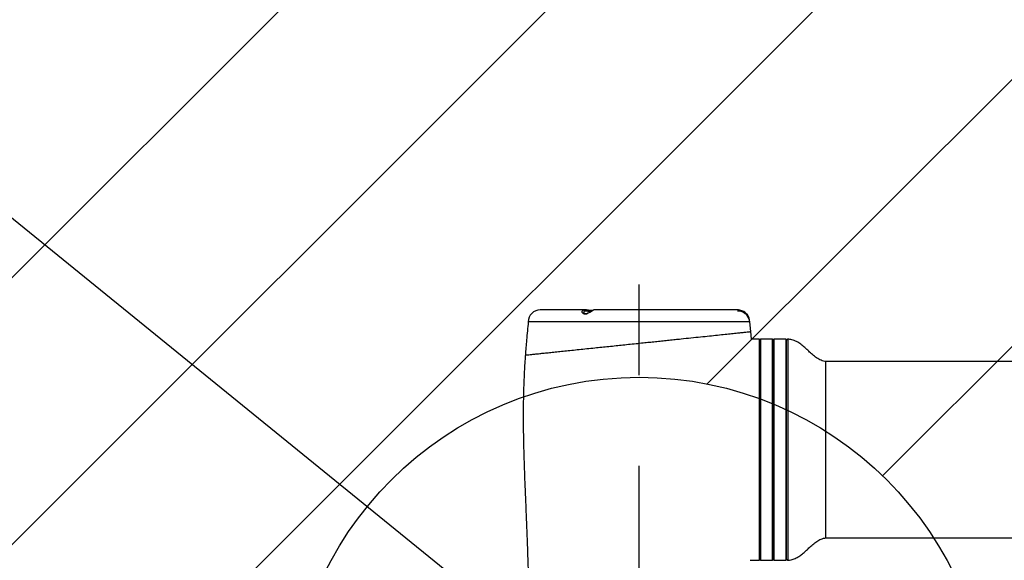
# Model space of a CAD drawing. Header units: millimetres. Extents: x 56 to 196, y 17 to 273.
# Tile 8 of 27: x 102 to 130, y 72 to 87. Entities that reach past the tile are written whole.
import ezdxf

# ---------------------------------------------------------------- set-up
doc = ezdxf.new("R2010")
doc.units = ezdxf.units.MM
doc.linetypes.add('CENTERX2', pattern=[20.32, 12.7, -2.54, 2.54, -2.54])
doc.layers.add('SLD-0', color=179, linetype='Continuous', lineweight=25)
for name, color, linetype in [('细实线_GB', 7, 'Continuous'), ('细点划线', 7, 'CENTERX2'), ('细线层', 5, 'Continuous')]:
    doc.layers.add(name, color=color, linetype=linetype)
doc.styles.add('SLDTEXTSTYLE1', font='GOTHIC.TTF', dxfattribs={"width": 0.913})
doc.dimstyles.new('SLDDIMSTYLE2', dxfattribs={"dimtxt": 2.333333, "dimasz": 3.5, "dimexe": 0, "dimexo": 0.0625, "dimgap": 0.583333, "dimtad": 0, "dimtih": 1, "dimtoh": 1, "dimlfac": 30, "dimrnd": 1e-09, "dimzin": 12, "dimdsep": 46, "dimtxsty": 'SLDTEXTSTYLE1', "dimsah": 1, "dimcen": 0, "dimadec": 0, "dimazin": 3, "dimtfac": 1, "dimtofl": 0, "dimtmove": 0, "dimatfit": 3, "dimfxl": 0, "dimfrac": 2, "dimtolj": 1, "dimtzin": 12, "dimarcsym": 0})

# ---------------------------------------------------------------- blocks, each defined once
blk = doc.blocks.new('_D_4')
at = {"layer": '细实线_GB'}
for p, q in [((76.504, 102.03), (60.271, 102.03)), ((80.454, 98.822), (76.504, 102.03)), ((119.625, 67.01), (80.454, 98.822))]:
    blk.add_line(p, q, dxfattribs=at)
blk.add_solid([(80.454, 98.822), (78.869, 100.572), (78.416, 100.014)], dxfattribs=at)
at = {"layer": '细实线_GB', "attachment_point": 1, "style": 'SLDTEXTSTYLE1'}
for s, insert, char_height in [('S', (60.271, 105.011), 2.333), ('R1513.85', (61.82, 105.011), 2.3333)]:
    blk.add_mtext(s, dxfattribs=dict(at, insert=insert, char_height=char_height))

msp = doc.modelspace()

# ---------------------------------------------------------------- hatches: boundary and pattern name
at = {"layer": '细线层'}
h = msp.add_hatch(dxfattribs=at)
h.set_pattern_fill('ANSI31', color=256, scale=1.6667, style=0)
edge = h.paths.add_edge_path(flags=0)
edge.add_arc((119.62469, 67.00972), 50.46178, 0, 360)
edge = h.paths.add_edge_path(flags=0)
edge.add_arc((119.62469, 67.00972), 9.80859, 0, 360)

# ---------------------------------------------------------------- linework, layer by layer
at = {"layer": 'SLD-0'}
for p, q in [((118.11595, 78.70631), (116.85802, 78.70631)), ((118.03418, 78.6696), (118.05164, 78.69226)), ((118.03535, 78.63542), (118.03418, 78.6696)), ((118.05764, 78.60239), (118.03535, 78.63542)), ((118.05164, 78.69226), (118.08761, 78.70472)), ((118.08666, 78.58609), (118.05764, 78.60239)), ((118.1195, 78.58279), (118.08666, 78.58609)), ((118.08761, 78.70472), (118.11911, 78.70548)), ((118.1563, 78.59092), (118.1195, 78.58279)), ((118.20484, 78.61285), (118.1563, 78.59092)), ((118.26426, 78.64752), (118.20484, 78.61285)), ((118.31728, 78.67951), (118.26426, 78.64752)), ((118.3487, 78.69664), (118.31728, 78.67951)), ((118.3696, 78.70546), (118.3487, 78.69664)), ((118.37151, 78.70519), (118.3696, 78.70546)), ((122.38746, 78.70631), (118.37026, 78.70631)), ((118.37233, 78.70507), (118.37151, 78.70519)), ((122.61826, 78.58583), (122.61343, 78.58921)), ((122.72469, 78.37298), (116.52469, 78.37298)), ((122.75141, 78.09869), (122.72469, 78.37298)), ((122.77192, 77.88821), (122.75141, 78.09869)), ((122.99136, 77.88965), (122.77083, 77.88965)), ((122.99136, 77.88965), (122.99136, 71.68965)), ((123.35802, 77.88965), (123.02469, 77.88965)), ((123.02469, 77.88965), (123.02469, 71.68965)), ((123.35802, 71.68965), (123.35802, 77.88965)), ((123.39136, 77.85631), (123.39136, 71.72298)), ((123.39905, 77.83965), (123.39136, 77.83965)), ((123.74739, 77.88965), (123.39905, 77.88965)), ((123.39905, 77.88965), (123.39905, 74.76291)), ((123.74739, 74.76291), (123.74739, 77.88965)), ((123.75802, 77.83965), (123.74739, 77.83965)), ((123.75802, 71.72398), (123.75802, 77.85532)), ((123.79336, 77.88859), (123.79336, 71.6907)), ((131.83025, 77.25631), (124.85802, 77.25631)), ((124.85802, 72.32298), (124.85802, 77.25631)), ((123.39905, 74.76291), (123.39905, 71.68965)), ((123.74739, 71.68965), (123.74739, 74.76291)), ((124.85802, 72.32298), (143.59136, 72.32298)), ((122.74, 71.68965), (122.99136, 71.68965)), ((123.02469, 71.68965), (123.35802, 71.68965)), ((123.39136, 71.73965), (123.39905, 71.73965)), ((123.39905, 71.68965), (123.74739, 71.68965)), ((123.74739, 71.73965), (123.75802, 71.73965))]:
    msp.add_line(p, q, dxfattribs=at)
for centre, radius, start, end in [((116.85802, 78.37298), 0.33333, 90, 180.000053), ((122.39136, 78.37298), 0.33333, 359.999947, 39.237081), ((122.39136, 78.34305), 0.33333, 0, 38.941137), ((123.02469, 77.85631), 0.03333, 90.000156, 180), ((123.35802, 77.85631), 0.03333, 0, 89.999849), ((123.79136, 77.85532), 0.03333, 86.557878, 180), ((123.02469, 71.72298), 0.03333, 180, 269.999844), ((123.35802, 71.72298), 0.03333, 270.000151, 0), ((123.79136, 71.72398), 0.03333, 180, 273.442122)]:
    msp.add_arc(centre, radius, start, end, dxfattribs=at)
for points, knots in [([(118.11312, 78.67155), (118.11295, 78.67152), (118.10228, 78.66967), (118.09339, 78.66577), (118.07986, 78.65402), (118.07319, 78.6438), (118.07541, 78.63153), (118.07577, 78.62953)], [0, 0, 0, 0, 0.00633329, 0.40446675, 0.41322173, 0.9040735, 1, 1, 1, 1]), ([(118.37145, 78.70613), (118.37088, 78.70611), (118.36827, 78.70601), (118.36408, 78.70501), (118.35609, 78.70271), (118.34385, 78.69741), (118.32111, 78.68596), (118.29183, 78.66952), (118.25738, 78.6495), (118.22115, 78.62881), (118.18654, 78.61122), (118.15675, 78.59957), (118.13128, 78.59419), (118.11103, 78.59534), (118.09558, 78.60151), (118.08247, 78.61205), (118.07516, 78.62504), (118.07516, 78.62814), (118.07516, 78.62945)], [0, 0, 0, 0, 0.00473346, 0.02163321, 0.05344787, 0.12739957, 0.20963256, 0.29519837, 0.38206182, 0.47288606, 0.55016229, 0.61197421, 0.66371582, 0.7163854, 0.7732044, 0.84348756, 0.93381449, 1, 1, 1, 1]), ([(118.26847, 78.65596), (118.25441, 78.65705), (118.22665, 78.6592), (118.1835, 78.66764), (118.14385, 78.67385), (118.12332, 78.67231), (118.11312, 78.67155)], [0, 0, 0, 0, 0.266253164, 0.525512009, 0.764121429, 1, 1, 1, 1]), ([(118.33692, 78.69366), (118.33012, 78.69235), (118.3164, 78.68971), (118.28568, 78.68863), (118.25015, 78.69109), (118.21113, 78.69626), (118.17043, 78.70197), (118.13851, 78.70623), (118.12231, 78.70576), (118.11857, 78.70565)], [0, 0, 0, 0, 0.147809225, 0.298565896, 0.450337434, 0.602386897, 0.767735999, 0.946315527, 1, 1, 1, 1]), ([(118.13357, 78.70543), (118.13288, 78.70552), (118.12731, 78.70621), (118.12309, 78.70573), (118.1194, 78.70531)], [0, 0, 0, 0, 0.12406257, 1, 1, 1, 1]), ([(122.61826, 78.58583), (122.60672, 78.59555), (122.5837, 78.61495), (122.53651, 78.64276), (122.48255, 78.6639), (122.42785, 78.67574), (122.39578, 78.67558), (122.38178, 78.67551)], [0, 0, 0, 0, 0.210126, 0.41937313, 0.62893947, 0.83810091, 1, 1, 1, 1]), ([(122.64949, 78.58381), (122.6494, 78.58392), (122.64918, 78.58421), (122.63275, 78.6028), (122.60959, 78.62411), (122.57544, 78.64963), (122.53614, 78.67344), (122.47543, 78.69604), (122.42169, 78.70632), (122.39233, 78.70559), (122.38182, 78.70533)], [0, 0, 0, 0, 0.07221025, 0.19234497, 0.36660493, 0.40743224, 0.5913147, 0.75017372, 0.91055879, 1, 1, 1, 1]), ([(122.65062, 78.55257), (122.65016, 78.5531), (122.64922, 78.5542), (122.64008, 78.56481), (122.62693, 78.57748), (122.61826, 78.58583)], [0, 0, 0, 0, 0.24257116, 0.50048097, 1, 1, 1, 1]), ([(122.64971, 78.58357), (122.6497, 78.58358), (122.64962, 78.58367), (122.64844, 78.58511), (122.64586, 78.58795), (122.64509, 78.5888)], [0, 0, 0, 0, 0.12611429, 0.73944365, 1, 1, 1, 1]), ([(116.52469, 78.37298), (116.50723, 78.20341), (116.47529, 77.89322), (116.45199, 77.58227), (116.44142, 77.44131)], [0, 0, 0, 0, 0.546668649, 1, 1, 1, 1]), ([(122.65062, 78.55257), (122.65, 78.55325), (122.64872, 78.55466), (122.64319, 78.56153), (122.63633, 78.56804), (122.63439, 78.56988)], [0, 0, 0, 0, 0.40072741, 0.83082208, 1, 1, 1, 1]), ([(116.44098, 77.44134), (116.44385, 77.44164), (116.44962, 77.44225), (116.49662, 77.44714), (116.57156, 77.45495), (116.66913, 77.46511), (116.78179, 77.47685), (116.90262, 77.48943), (117.04011, 77.50375), (117.19378, 77.51976), (117.36119, 77.5372), (117.54336, 77.55618), (117.73756, 77.5764), (117.94477, 77.59799), (118.16169, 77.62058), (118.37352, 77.64265), (118.57854, 77.66401), (118.77624, 77.6846), (118.97452, 77.70525), (119.17602, 77.72625), (119.38086, 77.74758), (119.58536, 77.76888), (119.77651, 77.78879), (119.95433, 77.80732), (120.1257, 77.82517), (120.29811, 77.84313), (120.46845, 77.86087), (120.63623, 77.87835), (120.84242, 77.89983), (121.08145, 77.92472), (121.3488, 77.95258), (121.59813, 77.97854), (121.82924, 78.00262), (122.03647, 78.0242), (122.22202, 78.04354), (122.38158, 78.06015), (122.51519, 78.07407), (122.62026, 78.08502), (122.69594, 78.0929), (122.74375, 78.09788), (122.74969, 78.0985), (122.75266, 78.09881)], [0, 0, 0, 0, 0.03098958, 0.06220918, 0.09331944, 0.12478173, 0.14950113, 0.17461651, 0.19949573, 0.22429439, 0.24969593, 0.27408197, 0.29937272, 0.32458092, 0.34952987, 0.37465938, 0.39522941, 0.41592556, 0.43730163, 0.45695096, 0.47786743, 0.49972667, 0.51898732, 0.53585291, 0.55385027, 0.57146836, 0.58914937, 0.6071717, 0.6248258, 0.65601472, 0.68712451, 0.71901383, 0.74977986, 0.78130653, 0.81208094, 0.84362399, 0.87467103, 0.90605596, 0.93715981, 0.96862612, 1, 1, 1, 1]), ([(124.85802, 77.25631), (124.81164, 77.2673), (124.71934, 77.28915), (124.59548, 77.36256), (124.48238, 77.4516), (124.37485, 77.55114), (124.26832, 77.65132), (124.15801, 77.74477), (124.03883, 77.82203), (123.91583, 77.8752), (123.83083, 77.88206), (123.79291, 77.88512)], [0, 0, 0, 0, 0.1127551, 0.22435389, 0.33848661, 0.45515993, 0.57252156, 0.68643507, 0.79824257, 0.90998748, 1, 1, 1, 1]), ([(116.44142, 77.44131), (116.43986, 77.42184), (116.42603, 77.2493), (116.40868, 76.92812), (116.39017, 76.48079), (116.38127, 76.04166), (116.37986, 75.6043), (116.38517, 75.16219), (116.39524, 74.74293), (116.40794, 74.34338), (116.42191, 73.96151), (116.43766, 73.56233), (116.45468, 73.14268), (116.47248, 72.6994), (116.49051, 72.22934), (116.50844, 71.72932), (116.51916, 71.38561), (116.52469, 71.20825)], [0, 0, 0, 0, 0.00939484, 0.08325877, 0.15468186, 0.22474116, 0.29450743, 0.36504391, 0.43740596, 0.49622551, 0.55732496, 0.62120851, 0.68837949, 0.75934089, 0.83459562, 0.91464726, 1, 1, 1, 1]), ([(123.79366, 71.69358), (123.8241, 71.6957), (123.89469, 71.70061), (123.99953, 71.73902), (124.10463, 71.79747), (124.20143, 71.87029), (124.29314, 71.95117), (124.38788, 72.04038), (124.48832, 72.13279), (124.59979, 72.21959), (124.72178, 72.29093), (124.81244, 72.31226), (124.85802, 72.32298)], [0, 0, 0, 0, 0.07232675, 0.16774515, 0.26224867, 0.35796, 0.45517265, 0.55306392, 0.66757985, 0.77958054, 0.88918461, 1, 1, 1, 1])]:
    msp.add_open_spline(points, degree=3, knots=knots, dxfattribs=at)
at = {"layer": '细实线_GB'}
for radius in [50.46178, 50.46178, 9.80859, 9.80859]:
    msp.add_circle((119.62469, 67.00972), radius, dxfattribs=at)
at = {"layer": '细点划线'}
msp.add_line((119.62469, 61.63885), (119.62469, 80.17151), dxfattribs=at)

# ---------------------------------------------------------------- dimensions: what is measured, and where the dimension line sits
at = {"layer": '细实线_GB'}
dim = msp.add_radius_dim(center=(119.62469, 67.00972), mpoint=(80.45377, 98.82214), text='S<>', dimstyle='SLDDIMSTYLE2', dxfattribs=at)
dim.commit()
dim.dimension.update_dxf_attribs({"geometry": '_D_4', "text_midpoint": (67.59363, 103.88235), "dimtype": 164})

doc.saveas('drawing.dxf')
